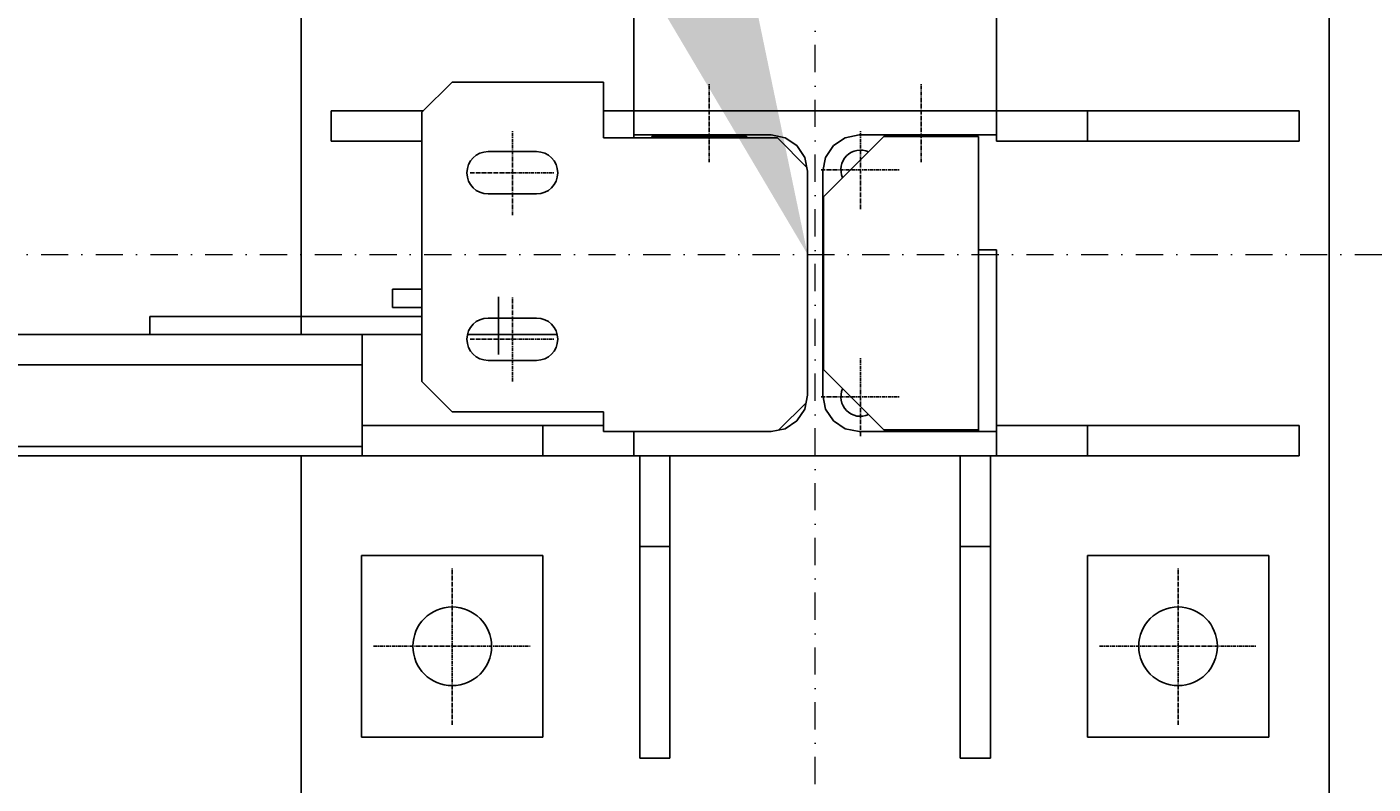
# Model space of a CAD drawing. Header units: millimetres. Extents: x 4047 to 23472, y 1613 to 16682.
# Tile 80 of 86: x 20610 to 21055, y 4461 to 4711. Entities that reach past the tile are written whole.
import ezdxf

# ---------------------------------------------------------------- set-up
doc = ezdxf.new("R2010")
doc.units = ezdxf.units.MM
doc.linetypes.add('CENTER', pattern=[2, 1.25, -0.25, 0.25, -0.25])
doc.linetypes.add('Kropki i Kreski', pattern=[360, 180, -90, 0, -90])
doc.layers.add('Osie_Nr_pióra__101_Nr_pióra__7', color=3, linetype='Continuous', lineweight=18)
for name, color, linetype in [('Rbcs_EX_Osie', 7, 'Continuous'), ('Rbcs_EX_Profile', 7, 'Continuous'), ('Rbcs_EX_Wymiary', 7, 'Continuous')]:
    doc.layers.add(name, color=color, linetype=linetype)
doc.styles.add('RBCS_dim', font='isocpeur.ttf', dxfattribs={"width": 0.9, "oblique": 5})
doc.dimstyles.new('Copy of RBCS_STANDARD', dxfattribs={"dimtxt": 2.5, "dimasz": 2.5, "dimexe": 2, "dimexo": 5, "dimgap": 0.5, "dimtad": 1, "dimdec": 0, "dimtxsty": 'RBCS_dim', "dimblk": 'OBLIQUE', "dimcen": 2.5, "dimclrd": 3, "dimclre": 3, "dimclrt": 6, "dimadec": 0, "dimazin": 0, "dimtfac": 1, "dimtdec": 0, "dimtix": 1, "dimtmove": 0, "dimatfit": 3, "dimfxl": 2, "dimfxlon": 1, "dimarcsym": 0})

# ---------------------------------------------------------------- blocks, each defined once
blk = doc.blocks.new('_OBLIQUE')
at = {"color": 0, "linetype": 'ByBlock'}
blk.add_line((-0.5, -0.5), (0.5, 0.5), dxfattribs=at)
blk = doc.blocks.new('*D287')
at = {"layer": 'Defpoints', "color": 0, "lineweight": 25, "transparency": 16777216}
for p in [(20870.81, 5835.28), (20285.85, 4669.08), (20870.81, 4456.08)]:
    blk.add_point(p, dxfattribs=at)
at = {"layer": 'Rbcs_EX_Wymiary', "color": 3, "lineweight": -2, "transparency": 16777216}
for p, q in [((20285.85, 5735.28), (20285.85, 5935.28)), ((20870.81, 5735.28), (20870.81, 5935.28)), ((20285.85, 5835.28), (20870.81, 5835.28))]:
    blk.add_line(p, q, dxfattribs=at)
at = {"layer": 'Rbcs_EX_Wymiary', "color": 3, "lineweight": -2, "transparency": 16777216, "xscale": 125, "yscale": 125, "zscale": 125, "rotation": 180}
blk.add_blockref('_OBLIQUE', (20285.85, 5835.28), dxfattribs=at)
at = {"layer": 'Rbcs_EX_Wymiary', "color": 3, "lineweight": -2, "transparency": 16777216, "xscale": 125, "yscale": 125, "zscale": 125}
blk.add_blockref('_OBLIQUE', (20870.81, 5835.28), dxfattribs=at)
at = {"layer": 'Rbcs_EX_Wymiary', "color": 6, "transparency": 16777216, "insert": (20578.33, 5922.78), "char_height": 125, "attachment_point": 5, "style": 'RBCS_dim'}
blk.add_mtext('585', dxfattribs=at)

msp = doc.modelspace()

# ---------------------------------------------------------------- linework, layer by layer
at = {"layer": 'Osie_Nr_pióra__101_Nr_pióra__7', "linetype": 'Kropki i Kreski', "ltscale": 0.05}
for p, q in [((20870.81, 2125.64), (20870.83, 14790.69)), ((4560.15, 4635.62), (22959, 4635.58))]:
    msp.add_line(p, q, dxfattribs=at)
at = {"layer": 'Rbcs_EX_Osie', "color": 5, "linetype": 'CENTER'}
for p, q in [((20835.81, 4666.08), (20835.81, 4692.08)), ((20835.81, 4666.08), (20835.81, 4692.08)), ((20905.81, 4666.08), (20905.81, 4692.08)), ((20905.81, 4666.08), (20905.81, 4692.08)), ((20770.69, 4648.58), (20770.69, 4676.58)), ((20885.81, 4650.58), (20885.81, 4676.58)), ((20756.69, 4662.58), (20784.69, 4662.58)), ((20872.81, 4663.58), (20898.81, 4663.58)), ((20766.06, 4602.58), (20766.06, 4621.58)), ((20766.06, 4621.58), (20766.06, 4602.58)), ((20770.69, 4593.58), (20770.69, 4621.58)), ((20756.69, 4607.58), (20784.69, 4607.58)), ((20885.81, 4575.58), (20885.81, 4601.58)), ((20872.81, 4588.58), (20898.81, 4588.58)), ((20750.81, 4480.08), (20750.81, 4532.08)), ((20990.81, 4480.08), (20990.81, 4532.08)), ((20724.81, 4506.08), (20776.81, 4506.08)), ((20964.81, 4506.08), (21016.81, 4506.08))]:
    msp.add_line(p, q, dxfattribs=at)
at = {"layer": 'Rbcs_EX_Profile'}
for p, q in [((20700.81, 4796.08), (20700.81, 4615.08)), ((21040.81, 4456.08), (21040.81, 4796.08)), ((20810.81, 4750.58), (20810.81, 4683.08)), ((20930.81, 4683.08), (20930.81, 4740.58)), ((20750.81, 4692.58), (20740.81, 4682.58)), ((20800.81, 4692.58), (20750.81, 4692.58)), ((20800.81, 4692.58), (20800.81, 4674.08)), ((20710.81, 4683.08), (20710.81, 4673.08)), ((20741.31, 4683.08), (20710.81, 4683.08)), ((20740.81, 4682.58), (20740.81, 4593.58)), ((20810.81, 4683.08), (20800.81, 4683.08)), ((20810.81, 4683.08), (20930.81, 4683.08)), ((20930.81, 4683.08), (20810.81, 4683.08)), ((20810.81, 4683.08), (20810.81, 4675.08)), ((21030.81, 4683.08), (20930.81, 4683.08)), ((20930.81, 4675.08), (20930.81, 4683.08)), ((20960.81, 4673.08), (20960.81, 4683.08)), ((21030.81, 4673.08), (21030.81, 4683.08)), ((20858.31, 4674.08), (20800.81, 4674.08)), ((20810.81, 4674.08), (20810.81, 4675.08)), ((20856.31, 4675.08), (20810.81, 4675.08)), ((20848.06, 4674.58), (20816.81, 4674.58)), ((20816.81, 4674.58), (20816.81, 4674.08)), ((20848.56, 4674.08), (20848.06, 4674.58)), ((20856.31, 4675.08), (20860.9, 4674.17)), ((20868.06, 4664.33), (20858.31, 4674.08)), ((20860.9, 4674.17), (20864.8, 4671.57)), ((20893.56, 4674.58), (20873.56, 4654.58)), ((20876.83, 4671.57), (20880.72, 4674.17)), ((20880.72, 4674.17), (20885.31, 4675.08)), ((20930.81, 4675.08), (20885.31, 4675.08)), ((20924.81, 4674.58), (20893.56, 4674.58)), ((20924.81, 4637.08), (20924.81, 4674.58)), ((20930.81, 4675.08), (20930.81, 4673.08)), ((20710.81, 4673.08), (20740.81, 4673.08)), ((20762.69, 4669.58), (20778.69, 4669.58)), ((20864.8, 4671.57), (20867.4, 4667.67)), ((20874.22, 4667.67), (20876.83, 4671.57)), ((20930.81, 4673.08), (21030.81, 4673.08)), ((20867.4, 4667.67), (20868.31, 4663.08)), ((20873.31, 4663.08), (20874.22, 4667.67)), ((20868.31, 4589.08), (20868.31, 4663.08)), ((20868.31, 4663.08), (20868.31, 4589.08)), ((20873.31, 4589.08), (20873.31, 4663.08)), ((20778.69, 4655.58), (20762.69, 4655.58)), ((20873.56, 4597.58), (20873.56, 4654.58)), ((20930.81, 4637.08), (20924.81, 4637.08)), ((20924.81, 4577.08), (20924.81, 4637.08)), ((20930.81, 4637.08), (20930.81, 4577.08)), ((20740.81, 4624.08), (20731.06, 4624.08)), ((20731.06, 4624.08), (20731.06, 4618.08)), ((20731.06, 4618.08), (20740.81, 4618.08)), ((20700.81, 4615.08), (20650.81, 4615.08)), ((20650.81, 4615.08), (20650.81, 4609.08)), ((20700.81, 4615.08), (20700.81, 4609.08)), ((20740.81, 4615.08), (20700.81, 4615.08)), ((20762.69, 4614.58), (20778.69, 4614.58)), ((20326.1, 4609.08), (20650.81, 4609.08)), ((20650.81, 4609.08), (20700.81, 4609.08)), ((20700.81, 4609.08), (20740.81, 4609.08)), ((20721.06, 4599.08), (20721.06, 4609.08)), ((20755.98, 4609.08), (20785.39, 4609.08)), ((20325.85, 4599.08), (20721.06, 4599.08)), ((20721.06, 4569.08), (20721.06, 4599.08)), ((20778.69, 4600.58), (20762.69, 4600.58)), ((20740.81, 4593.58), (20750.81, 4583.58)), ((20893.56, 4577.58), (20873.56, 4597.58)), ((20868.31, 4589.08), (20867.4, 4584.49)), ((20874.22, 4584.49), (20873.31, 4589.08)), ((20858.81, 4577.58), (20867.81, 4586.58)), ((20750.81, 4583.58), (20800.81, 4583.58)), ((20800.81, 4583.58), (20800.81, 4577.08)), ((20864.8, 4580.6), (20860.9, 4577.99)), ((20867.4, 4584.49), (20864.8, 4580.6)), ((20876.83, 4580.6), (20874.22, 4584.49)), ((20880.72, 4577.99), (20876.83, 4580.6)), ((20800.81, 4579.08), (20721.06, 4579.08)), ((20780.81, 4579.08), (20780.81, 4569.08)), ((20800.81, 4577.08), (20810.81, 4577.08)), ((20856.31, 4577.08), (20810.81, 4577.08)), ((20810.81, 4577.08), (20810.81, 4569.08)), ((20860.9, 4577.99), (20856.31, 4577.08)), ((20885.31, 4577.08), (20880.72, 4577.99)), ((20930.81, 4577.08), (20885.31, 4577.08)), ((20924.81, 4577.58), (20893.56, 4577.58)), ((20930.81, 4579.08), (20930.81, 4577.08)), ((21030.81, 4579.08), (20930.81, 4579.08)), ((20930.81, 4569.08), (20930.81, 4577.08)), ((20960.81, 4579.08), (20960.81, 4569.08)), ((21030.81, 4569.08), (21030.81, 4579.08)), ((20721.06, 4572.09), (20325.85, 4572.09)), ((20721.06, 4569.08), (20325.85, 4569.08)), ((20700.81, 4569.08), (20700.81, 4456.08)), ((20721.06, 4569.08), (20810.81, 4569.08)), ((20810.81, 4569.08), (20930.81, 4569.08)), ((20822.81, 4569.08), (20812.81, 4569.08)), ((20812.81, 4569.08), (20812.81, 4469.08)), ((20822.81, 4469.08), (20822.81, 4569.08)), ((20928.81, 4569.08), (20918.81, 4569.08)), ((20918.81, 4569.08), (20918.81, 4469.08)), ((20928.81, 4469.08), (20928.81, 4569.08)), ((20930.81, 4569.08), (21030.81, 4569.08)), ((20780.81, 4536.08), (20720.81, 4536.08)), ((20720.81, 4536.08), (20720.81, 4476.08)), ((20780.81, 4476.08), (20780.81, 4536.08)), ((20822.81, 4539.08), (20812.81, 4539.08)), ((20918.81, 4539.08), (20928.81, 4539.08)), ((21020.81, 4536.08), (20960.81, 4536.08)), ((20960.81, 4536.08), (20960.81, 4476.08)), ((21020.81, 4476.08), (21020.81, 4536.08)), ((20720.81, 4476.08), (20780.81, 4476.08)), ((20960.81, 4476.08), (21020.81, 4476.08)), ((20812.81, 4469.08), (20822.81, 4469.08)), ((20918.81, 4469.08), (20928.81, 4469.08))]:
    msp.add_line(p, q, dxfattribs=at)
for centre in [(20750.81, 4506.08), (20990.81, 4506.08)]:
    msp.add_circle(centre, 13, dxfattribs=at)
for centre, radius, start, end in [((20762.69, 4662.58), 7, 90, 270), ((20778.69, 4662.58), 7, 270, 90), ((20885.77, 4663.62), 6.45, 65.3745, 204.6255), ((20762.69, 4607.58), 7, 90, 270), ((20778.69, 4607.58), 7, 270, 90), ((20885.77, 4588.54), 6.45, 155.3745, 294.6255)]:
    msp.add_arc(centre, radius, start, end, dxfattribs=at)
at = {"layer": 'Rbcs_EX_Wymiary', "color": 3}
msp.add_solid([(20842.56, 4759.69), (20868.31, 4635.61), (20803.71, 4744.63)], dxfattribs=at)

# ---------------------------------------------------------------- dimensions: what is measured, and where the dimension line sits
at = {"layer": 'Rbcs_EX_Wymiary'}
dim = msp.add_linear_dim(base=(20870.81, 5835.28), p1=(20285.85, 4669.08), p2=(20870.81, 4456.08), dimstyle='Copy of RBCS_STANDARD', dxfattribs=at)
dim.commit()
dim.dimension.update_dxf_attribs({"geometry": '*D287', "text_midpoint": (20578.33, 5922.78)})

doc.saveas('drawing.dxf')
